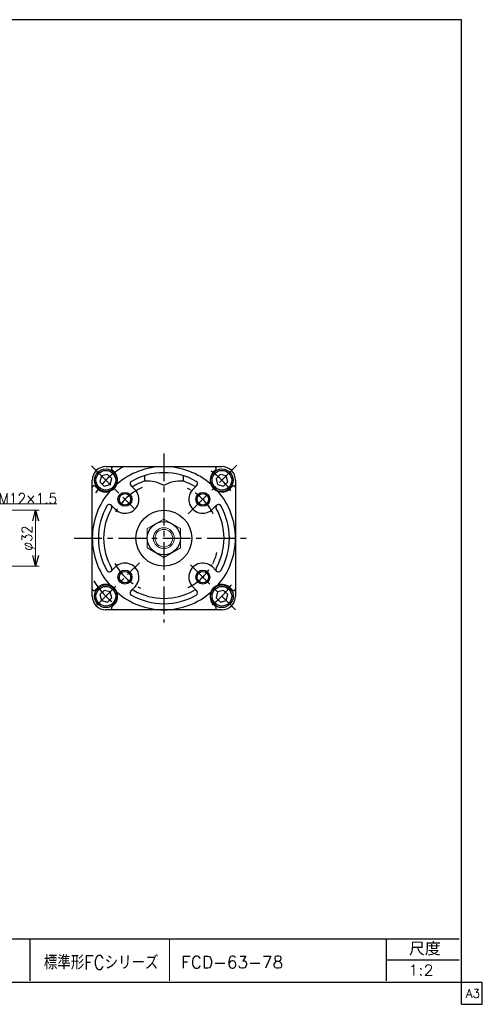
# Model space of a CAD drawing. Header units: millimetres. Extents: x -380 to 408, y -281 to 283.
# Tile 3 of 3: x 143 to 408, y -281 to 283. Entities that reach past the tile are written whole.
import ezdxf
from ezdxf.enums import TextEntityAlignment as Align

# ---------------------------------------------------------------- set-up
doc = ezdxf.new("R2010")
doc.units = ezdxf.units.MM
doc.header["$LTSCALE"] = 0.5
doc.linetypes.add('CENTER', pattern=[50.8, 31.75, -6.35, 6.35, -6.35])
doc.layers.add('Layer0001', color=7, linetype='Continuous')
doc.layers.add('ZUWAKU', color=7, linetype='Continuous')
doc.styles.add('FdaStyle0', font='txt.shx', dxfattribs={"width": 0.75, "bigfont": 'bigfont'})

# ---------------------------------------------------------------- blocks, each defined once
blk = doc.blocks.new('_OPEN30')
at = {"color": 0, "linetype": 'ByBlock', "lineweight": -2}
for p, q in [((-1, 0.267949), (0, 0)), ((0, 0), (-1, -0.267949)), ((0, 0), (-1, 0))]:
    blk.add_line(p, q, dxfattribs=at)
blk = doc.blocks.new('DC_GROUP_Φ63_2')
at = {"layer": 'Layer0001', "color": 4, "linetype": 'Continuous', "lineweight": 13}
for p, q in [((126.01, -8.01), (130.98, 5.72)), ((130.98, 5.72), (164.45, 5.72))]:
    blk.add_line(p, q, dxfattribs=at)
at = {"layer": 'Layer0001', "color": 4, "xscale": 6.000005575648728, "yscale": 5.999978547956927, "rotation": 250.1008475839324}
blk.add_blockref('_OPEN30', (126.01, -8.01), dxfattribs=at)
at = {"layer": 'Layer0001', "color": 4, "style": 'FdaStyle0', "width": 0.777778}
blk.add_text('M12×1.5', height=6, dxfattribs=at).set_placement((130.98, 5.72), (164.58, 5.72), align=Align.FIT)
blk = doc.blocks.new('DC_GROUP_Φ63_7')
at = {"layer": 'Layer0001', "color": 4, "linetype": 'Continuous', "lineweight": 13}
for p, q in [((126.01, -8.01), (130.98, 5.72)), ((130.98, 5.72), (164.45, 5.72))]:
    blk.add_line(p, q, dxfattribs=at)
at = {"layer": 'Layer0001', "color": 4, "xscale": 6.000005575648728, "yscale": 5.999978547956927, "rotation": 250.1008475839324}
blk.add_blockref('_OPEN30', (126.01, -8.01), dxfattribs=at)
at = {"layer": 'Layer0001', "color": 4, "style": 'FdaStyle0', "width": 0.777778}
blk.add_text('M12×1.5', height=6, dxfattribs=at).set_placement((130.98, 5.72), (164.58, 5.72), align=Align.FIT)
blk = doc.blocks.new('DC_GROUP_Φ63_3')
at = {"color": 4, "linetype": 'Continuous', "lineweight": 13}
for p, q in [((225.65, -3.04), (216.15, -8.53)), ((235.15, -8.53), (225.65, -3.04)), ((216.15, -8.53), (216.15, -19.5)), ((235.15, -19.5), (235.15, -8.53)), ((216.15, -19.5), (225.65, -24.98)), ((225.65, -24.98), (235.15, -19.5))]:
    blk.add_line(p, q, dxfattribs=at)
for radius in [9.5, 6, 5.05]:
    blk.add_circle((225.65, -14.01), radius, dxfattribs=at)
blk = doc.blocks.new('DC_GROUP_Φ63_5')
at = {"color": 4, "linetype": 'Continuous', "lineweight": 13}
for p, q in [((86.66, 1.99), (128.37, 1.99)), ((130.69, 1.99), (154.22, 1.99)), ((152.22, -30.01), (152.22, 1.99)), ((86.66, -30.01), (154.22, -30.01))]:
    blk.add_line(p, q, dxfattribs=at)
at = {"color": 4, "xscale": 6.000005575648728, "yscale": 5.999978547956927}
for p, rotation in [((152.22, 1.99), 90), ((152.22, -30.01), 270)]:
    blk.add_blockref('_OPEN30', p, dxfattribs=dict(at, rotation=rotation))
at = {"color": 4, "style": 'FdaStyle0', "width": 0.75}
blk.add_text('φ32', height=6, rotation=90, dxfattribs=at).set_placement((150.22, -21.21), (150.22, -6.81), align=Align.FIT)
blk = doc.blocks.new('DC_GROUP_Φ63_8')
at = {"color": 4, "linetype": 'Continuous', "lineweight": 13}
for p, q in [((225.65, -3.04), (216.15, -8.53)), ((235.15, -8.53), (225.65, -3.04)), ((216.15, -8.53), (216.15, -19.5)), ((235.15, -19.5), (235.15, -8.53)), ((216.15, -19.5), (225.65, -24.98)), ((225.65, -24.98), (235.15, -19.5))]:
    blk.add_line(p, q, dxfattribs=at)
for radius in [9.5, 6, 5.05]:
    blk.add_circle((225.65, -14.01), radius, dxfattribs=at)
blk = doc.blocks.new('DC_GROUP_Φ63_10')
at = {"color": 4, "linetype": 'Continuous', "lineweight": 13}
for p, q in [((86.66, 1.99), (128.37, 1.99)), ((130.69, 1.99), (154.22, 1.99)), ((152.22, -30.01), (152.22, 1.99)), ((86.66, -30.01), (154.22, -30.01))]:
    blk.add_line(p, q, dxfattribs=at)
at = {"color": 4, "xscale": 6.000005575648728, "yscale": 5.999978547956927}
for p, rotation in [((152.22, 1.99), 90), ((152.22, -30.01), 270)]:
    blk.add_blockref('_OPEN30', p, dxfattribs=dict(at, rotation=rotation))
at = {"color": 4, "style": 'FdaStyle0', "width": 0.75}
blk.add_text('φ32', height=6, rotation=90, dxfattribs=at).set_placement((150.22, -21.21), (150.22, -6.81), align=Align.FIT)

msp = doc.modelspace()

# ---------------------------------------------------------------- linework, layer by layer
at = {"color": 4, "linetype": 'CENTER', "lineweight": 25}
for p, q in [((225.652, 34.599), (225.652, -62.222)), ((225.652, 34.599), (225.652, -62.222)), ((184.122, 27.518), (209.035, 2.604)), ((184.122, 27.518), (209.035, 2.604)), ((239.607, -0.058), (267.461, 27.796)), ((239.607, -0.058), (267.461, 27.796)), ((174.267, -14.013), (273.916, -14.013)), ((174.267, -14.013), (273.916, -14.013)), ((186.937, -52.728), (211.622, -28.043)), ((186.937, -52.728), (211.622, -28.043)), ((240.809, -29.17), (266.652, -55.013)), ((240.809, -29.17), (266.652, -55.013))]:
    msp.add_line(p, q, dxfattribs=at)
at = {"color": 4, "linetype": 'Continuous', "lineweight": 25}
for p, q in [((193.315, 22.567), (189.969, 21.671)), ((193.315, 22.567), (189.969, 21.671)), ((192.452, 26.987), (225.652, 26.987)), ((192.452, 26.987), (225.652, 26.987)), ((195.764, 20.118), (193.315, 22.567)), ((195.764, 20.118), (193.315, 22.567)), ((197.191, 23.994), (195.905, 25.28)), ((197.191, 23.994), (195.905, 25.28)), ((225.652, 26.987), (258.852, 26.987)), ((225.652, 26.987), (258.852, 26.987)), ((254.113, 23.994), (255.399, 25.28)), ((254.113, 23.994), (255.399, 25.28)), ((184.652, -14.013), (184.652, 19.187)), ((184.652, -14.013), (184.652, 19.187)), ((189.969, 21.671), (189.072, 18.325)), ((189.969, 21.671), (189.072, 18.325)), ((189.072, 18.325), (191.522, 15.875)), ((189.072, 18.325), (191.522, 15.875)), ((194.868, 16.772), (195.764, 20.118)), ((194.868, 16.772), (195.764, 20.118)), ((214.652, 21.837), (214.652, 18.686)), ((214.652, 21.837), (214.652, 18.686)), ((236.652, 21.837), (236.652, 18.686)), ((236.652, 21.837), (236.652, 18.686)), ((257.956, 22.533), (255.506, 20.084)), ((257.956, 22.533), (255.506, 20.084)), ((255.506, 20.084), (256.403, 16.738)), ((255.506, 20.084), (256.403, 16.738)), ((261.302, 21.637), (257.956, 22.533)), ((261.302, 21.637), (257.956, 22.533)), ((259.749, 15.841), (262.198, 18.291)), ((259.749, 15.841), (262.198, 18.291)), ((262.198, 18.291), (261.302, 21.637)), ((262.198, 18.291), (261.302, 21.637)), ((266.652, 19.187), (266.652, -14.013)), ((266.652, 19.187), (266.652, -14.013)), ((187.645, 14.448), (186.359, 15.734)), ((187.645, 14.448), (186.359, 15.734)), ((191.522, 15.875), (194.868, 16.772)), ((191.522, 15.875), (194.868, 16.772)), ((209.035, 13.918), (206.756, 16.197)), ((209.035, 13.918), (206.756, 16.197)), ((241.539, 13.187), (244.549, 16.197)), ((241.539, 13.187), (244.549, 16.197)), ((256.403, 16.738), (259.749, 15.841)), ((256.403, 16.738), (259.749, 15.841)), ((263.659, 14.448), (264.945, 15.734)), ((263.659, 14.448), (264.945, 15.734)), ((198.452, 1.874), (195.442, 4.884)), ((198.452, 1.874), (195.442, 4.884)), ((253.583, 2.604), (255.863, 4.884)), ((253.583, 2.604), (255.863, 4.884)), ((184.652, -47.213), (184.652, -14.013)), ((184.652, -47.213), (184.652, -14.013)), ((266.652, -14.013), (266.652, -47.213)), ((266.652, -14.013), (266.652, -47.213)), ((197.722, -30.63), (195.442, -32.91)), ((197.722, -30.63), (195.442, -32.91)), ((252.853, -29.9), (255.863, -32.91)), ((252.853, -29.9), (255.863, -32.91)), ((187.645, -42.474), (186.359, -43.76)), ((187.645, -42.474), (186.359, -43.76)), ((191.522, -43.901), (189.072, -46.35)), ((191.522, -43.901), (189.072, -46.35)), ((194.868, -44.797), (191.522, -43.901)), ((194.868, -44.797), (191.522, -43.901)), ((195.764, -48.144), (194.868, -44.797)), ((195.764, -48.144), (194.868, -44.797)), ((209.766, -41.213), (206.756, -44.223)), ((209.766, -41.213), (206.756, -44.223)), ((242.269, -41.944), (244.549, -44.223)), ((242.269, -41.944), (244.549, -44.223)), ((256.437, -44.797), (255.54, -48.144)), ((256.437, -44.797), (255.54, -48.144)), ((259.783, -43.901), (256.437, -44.797)), ((259.783, -43.901), (256.437, -44.797)), ((262.232, -46.35), (259.783, -43.901)), ((262.232, -46.35), (259.783, -43.901)), ((263.659, -42.474), (264.945, -43.76)), ((263.659, -42.474), (264.945, -43.76)), ((189.072, -46.35), (189.969, -49.696)), ((189.072, -46.35), (189.969, -49.696)), ((189.969, -49.696), (193.315, -50.593)), ((189.969, -49.696), (193.315, -50.593)), ((193.315, -50.593), (195.764, -48.144)), ((193.315, -50.593), (195.764, -48.144)), ((255.54, -48.144), (257.99, -50.593)), ((255.54, -48.144), (257.99, -50.593)), ((257.99, -50.593), (261.336, -49.696)), ((257.99, -50.593), (261.336, -49.696)), ((261.336, -49.696), (262.232, -46.35)), ((261.336, -49.696), (262.232, -46.35)), ((225.652, -55.013), (192.452, -55.013)), ((225.652, -55.013), (192.452, -55.013)), ((197.191, -52.02), (195.905, -53.306)), ((197.191, -52.02), (195.905, -53.306)), ((258.852, -55.013), (225.652, -55.013)), ((258.852, -55.013), (225.652, -55.013)), ((254.113, -52.02), (255.399, -53.306)), ((254.113, -52.02), (255.399, -53.306))]:
    msp.add_line(p, q, dxfattribs=at)
for centre, radius in [((192.418, 19.221), 6.5), ((192.418, 19.221), 6.5), ((192.418, 19.221), 5.634), ((192.418, 19.221), 5.634), ((258.852, 19.187), 6.5), ((258.852, 19.187), 6.5), ((258.852, 19.187), 5.634), ((258.852, 19.187), 5.634), ((203.378, 8.261), 4), ((203.378, 8.261), 4), ((203.378, 8.261), 3.3), ((203.378, 8.261), 3.3), ((247.926, 8.261), 4), ((247.926, 8.261), 4), ((247.926, 8.261), 3.3), ((247.926, 8.261), 3.3), ((225.652, -14.013), 16), ((225.652, -14.013), 16), ((225.652, -14.013), 9.5), ((225.652, -14.013), 9.5), ((203.378, -36.287), 4), ((203.378, -36.287), 4), ((203.378, -36.287), 3.3), ((203.378, -36.287), 3.3), ((247.926, -36.287), 4), ((247.926, -36.287), 4), ((247.926, -36.287), 3.3), ((247.926, -36.287), 3.3), ((192.418, -47.247), 6.5), ((192.418, -47.247), 6.5), ((192.418, -47.247), 5.634), ((192.418, -47.247), 5.634), ((258.886, -47.247), 6.5), ((258.886, -47.247), 6.5), ((258.886, -47.247), 5.634), ((258.886, -47.247), 5.634)]:
    msp.add_circle(centre, radius, dxfattribs=at)
for centre, radius, start, end in [((192.452, 19.187), 7.8, 90, 180), ((192.452, 19.187), 7.8, 90, 180), ((192.418, 19.221), 6.75, 220.87302, 45), ((192.418, 19.221), 6.75, 220.87302, 45), ((196.612, 25.987), 1, 90, 225), ((196.612, 25.987), 1, 90, 225), ((225.652, -14.013), 41, 90, 130.96301), ((225.652, -14.013), 41, 90, 130.96301), ((225.652, -14.013), 37.5, 90, 119.69906), ((225.652, -14.013), 37.5, 90, 119.69906), ((225.652, -14.013), 41, 49.03699, 90), ((225.652, -14.013), 41, 49.03699, 90), ((225.652, -14.013), 37.5, 60.30094, 90), ((225.652, -14.013), 37.5, 60.30094, 90), ((258.886, 19.221), 6.75, 128.87884, 320.12946), ((258.886, 19.221), 6.75, 128.87884, 320.12946), ((254.692, 25.987), 1, 315, 90), ((254.692, 25.987), 1, 315, 90), ((258.852, 19.187), 7.8, 0, 90), ((258.852, 19.187), 7.8, 0, 90), ((207.816, 17.258), 1.5, 119.69906, 299.69906), ((207.816, 17.258), 1.5, 119.69906, 299.69906), ((225.652, -14.013), 34.5, 108.59282, 119.69906), ((225.652, -14.013), 34.5, 108.59282, 119.69906), ((215.856, -1.277), 20, 60.42145, 93.45102), ((215.856, -1.277), 20, 60.42145, 93.45102), ((235.448, -1.277), 20, 86.54898, 119.57855), ((235.448, -1.277), 20, 86.54898, 119.57855), ((225.652, -14.013), 34.5, 60.30094, 71.40718), ((225.652, -14.013), 34.5, 60.30094, 71.40718), ((243.488, 17.258), 1.5, 240.30094, 60.30094), ((243.488, 17.258), 1.5, 240.30094, 60.30094), ((185.652, 15.027), 1, 45, 180), ((185.652, 15.027), 1, 45, 180), ((225.652, -14.013), 41, 139.03699, 180), ((225.652, -14.013), 41, 139.03699, 180), ((203.378, 8.261), 8, 220.83676, 45), ((203.378, 8.261), 8, 220.83676, 45), ((247.926, 8.261), 8, 130.83676, 315), ((247.926, 8.261), 8, 130.83676, 315), ((225.652, -14.013), 41, 0, 40.96301), ((225.652, -14.013), 41, 0, 40.96301), ((265.652, 15.027), 1, 0, 135), ((265.652, 15.027), 1, 0, 135), ((225.652, -14.013), 37.5, 150.30094, 180), ((225.652, -14.013), 37.5, 150.30094, 180), ((225.652, -14.013), 34.5, 150.30094, 180), ((225.652, -14.013), 34.5, 150.30094, 180), ((194.381, 3.823), 1.5, 330.30094, 150.30094), ((194.381, 3.823), 1.5, 330.30094, 150.30094), ((256.923, 3.823), 1.5, 29.69906, 209.69906), ((256.923, 3.823), 1.5, 29.69906, 209.69906), ((225.652, -14.013), 34.5, 0, 29.69906), ((225.652, -14.013), 34.5, 0, 29.69906), ((225.652, -14.013), 37.5, 0, 29.69906), ((225.652, -14.013), 37.5, 0, 29.69906), ((225.652, -14.013), 41, 180, 220.96301), ((225.652, -14.013), 41, 180, 220.96301), ((225.652, -14.013), 37.5, 180, 209.69906), ((225.652, -14.013), 37.5, 180, 209.69906), ((225.652, -14.013), 34.5, 180, 209.69906), ((225.652, -14.013), 34.5, 180, 209.69906), ((225.652, -14.013), 34.5, 330.30094, 360), ((225.652, -14.013), 34.5, 330.30094, 360), ((225.652, -14.013), 41, 319.03699, 360), ((225.652, -14.013), 41, 319.03699, 360), ((225.652, -14.013), 37.5, 330.30094, 360), ((225.652, -14.013), 37.5, 330.30094, 360), ((225.652, -14.013), 31.5, 332.74226, 344.87065), ((225.652, -14.013), 31.5, 332.74226, 344.87065), ((194.381, -31.849), 1.5, 209.69906, 29.69906), ((194.381, -31.849), 1.5, 209.69906, 29.69906), ((203.378, -36.287), 8, 310.83676, 135), ((203.378, -36.287), 8, 310.83676, 135), ((247.926, -36.287), 8, 40.83676, 225), ((247.926, -36.287), 8, 40.83676, 225), ((256.923, -31.849), 1.5, 150.30094, 330.30094), ((256.923, -31.849), 1.5, 150.30094, 330.30094), ((185.652, -43.053), 1, 180, 315), ((185.652, -43.053), 1, 180, 315), ((192.418, -47.247), 6.75, 315, 135), ((192.418, -47.247), 6.75, 315, 135), ((225.652, -14.013), 41, 229.03699, 270), ((225.652, -14.013), 41, 229.03699, 270), ((207.816, -45.284), 1.5, 60.30094, 240.30094), ((207.816, -45.284), 1.5, 60.30094, 240.30094), ((225.652, -14.013), 34.5, 240.30094, 270), ((225.652, -14.013), 34.5, 240.30094, 270), ((225.652, -14.013), 34.5, 270, 299.69906), ((225.652, -14.013), 34.5, 270, 299.69906), ((225.652, -14.013), 41, 270, 310.96301), ((225.652, -14.013), 41, 270, 310.96301), ((243.488, -45.284), 1.5, 299.69906, 119.69906), ((243.488, -45.284), 1.5, 299.69906, 119.69906), ((258.886, -47.247), 6.75, 39.17733, 225), ((258.886, -47.247), 6.75, 39.17733, 225), ((265.652, -43.053), 1, 225, 360), ((265.652, -43.053), 1, 225, 360), ((192.452, -47.213), 7.8, 180, 270), ((192.452, -47.213), 7.8, 180, 270), ((225.652, -14.013), 37.5, 240.30094, 270), ((225.652, -14.013), 37.5, 240.30094, 270), ((225.652, -14.013), 37.5, 270, 299.69906), ((225.652, -14.013), 37.5, 270, 299.69906), ((258.852, -47.213), 7.8, 270, 0), ((258.852, -47.213), 7.8, 270, 0), ((196.612, -54.013), 1, 135, 270), ((196.612, -54.013), 1, 135, 270), ((254.692, -54.013), 1, 270, 45), ((254.692, -54.013), 1, 270, 45)]:
    msp.add_arc(centre, radius, start, end, dxfattribs=at)
at = {"color": 4, "linetype": 'CENTER', "lineweight": 25}
for radius, start, end in [(47, 119.26824, 146.66404), (47, 119.26824, 146.66404), (47, 35.34131, 56.33951), (47, 35.34131, 56.33951), (31.5, 113.20207, 151.30134), (31.5, 113.20207, 151.30134), (31.5, 26.4795, 64.38927), (31.5, 26.4795, 64.38927), (31.5, 207.26567, 245.00774), (31.5, 207.26567, 245.00774), (31.5, 296.1894, 331.29594), (31.5, 296.1894, 331.29594), (47, 211.2761, 234.0205), (47, 211.2761, 234.0205), (47, 305.9795, 327.42717), (47, 305.9795, 327.42717)]:
    msp.add_arc((225.652, -14.013), radius, start, end, dxfattribs=at)
at = {"layer": 'ZUWAKU', "color": 5, "linetype": 'Continuous', "lineweight": 25}
for p, q in [((396, 283), (-380, 283)), ((396, -281), (396, 283)), ((408, -268.5), (-380, -268.5)), ((408, -281), (408, -268.5)), ((396, -281), (408, -281))]:
    msp.add_line(p, q, dxfattribs=at)
at = {"layer": 'ZUWAKU', "color": 4, "linetype": 'Continuous', "lineweight": 25}
for p, q in [((12.823, -243.477), (394.823, -243.477)), ((148.823, -243.477), (148.823, -267.477)), ((353.093, -267.477), (353.093, -243.477)), ((353.093, -255.477), (394.823, -255.477))]:
    msp.add_line(p, q, dxfattribs=at)
at = {"layer": 'ZUWAKU', "color": 4, "linetype": 'Continuous', "lineweight": 13}
msp.add_line((228.823, -243.477), (228.823, -267.477), dxfattribs=at)

# ---------------------------------------------------------------- block references
at = {"linetype": 'Continuous'}
for name in ['DC_GROUP_Φ63_5', 'DC_GROUP_Φ63_10', 'DC_GROUP_Φ63_3', 'DC_GROUP_Φ63_8']:
    msp.add_blockref(name, (0, 0), dxfattribs=at)
at = {"layer": 'Layer0001', "linetype": 'Continuous'}
for name in ['DC_GROUP_Φ63_2', 'DC_GROUP_Φ63_7']:
    msp.add_blockref(name, (0, 0), dxfattribs=at)

# ---------------------------------------------------------------- texts
at = {"color": 4, "style": 'FdaStyle0'}
for s, height, width, p, p2 in [('標準形FCシリーズ', 8, 0.727273, (156.944, -261.052), (222.544, -261.052)), ('標準形FCシリーズ', 8, 0.727273, (156.944, -261.052), (222.544, -261.052)), ('FCD-63-78', 7, 0.822535, (235.565, -260.377), (293.965, -260.377)), ('FCD-63-78', 7, 0.822535, (235.565, -260.377), (293.965, -260.377)), ('1:2', 6, 0.8, (365.693, -264.477), (380.093, -264.477)), ('1:2', 6, 0.8, (365.693, -264.477), (380.093, -264.477))]:
    msp.add_text(s, height=height, dxfattribs=dict(at, width=width)).set_placement(p, p2, align=Align.FIT)
at = {"layer": 'ZUWAKU', "color": 4, "style": 'FdaStyle0', "width": 0.749175}
msp.add_text('尺度', height=7.6, dxfattribs=at).set_placement((366.053, -253.037), (384.213, -253.037), align=Align.FIT)
at = {"layer": 'ZUWAKU', "color": 7, "style": 'FdaStyle0', "width": 0.8}
msp.add_text('A3', height=5, dxfattribs=at).set_placement((398.615, -277.25), (406.615, -277.25), align=Align.FIT)

doc.saveas('drawing.dxf')
